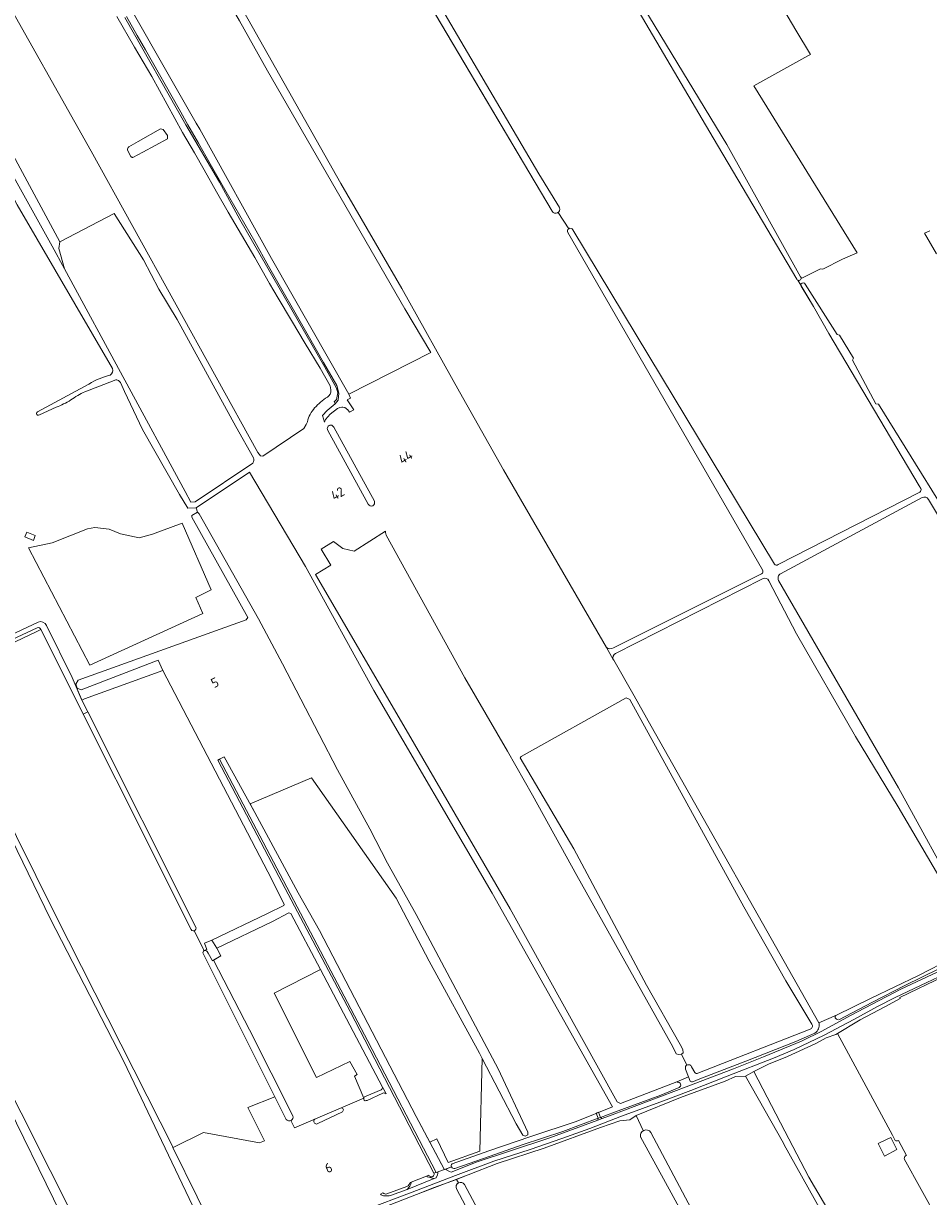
# Model space of a CAD drawing. Header units: metres. Extents: x 209813 to 223847, y 571801 to 587119.
# Tile 95 of 256: x 212353 to 212733, y 576714 to 577206. Entities that reach past the tile are written whole.
import ezdxf
from ezdxf.enums import TextEntityAlignment as Align

# ---------------------------------------------------------------- set-up
doc = ezdxf.new("R2010")
doc.units = ezdxf.units.M
for name, color, linetype, lineweight in [('B-RO-GR-BEPLANTING_CULTUUR_BOSPLANTSOEN-GV', 8, 'Continuous', 0), ('B-RO-GR-BOUWLAND-GV', 8, 'Continuous', 0), ('B-RO-GR-GRAS-GV', 8, 'Continuous', 0), ('B-RO-GR-HOUTWAL-GV', 8, 'Continuous', 0), ('B-RO-KW-KUNSTWERK_DEK-GV', 8, 'Continuous', 0), ('B-RO-OG-BEBOUWING-T18', 8, 'Continuous', 0), ('B-RO-OG-TERREIN_CULTUURSCHEIDING-GV', 8, 'Continuous', 0), ('B-RO-OG-WATER_GREPPEL-GV', 8, 'Continuous', 0), ('B-RO-OG-WEG-GV', 8, 'Continuous', 0), ('B-RO-VH-ONVERHARD-GV', 8, 'Continuous', 0), ('B-RO-VH-VERHARDING_BETONSTRAATSTEEN-GV', 8, 'Continuous', 0), ('B-RO-VH-VERHARDING_HALFVERHARDING-GV', 8, 'Continuous', 0), ('B-RO-VH-VERHARDING_OPEN-GV', 8, 'Continuous', 0)]:
    doc.layers.add(name, color=color, linetype=linetype, lineweight=lineweight)
doc.styles.add('NLCS-ISO-M200-T18', font='txt', dxfattribs={"height": 0.36})

msp = doc.modelspace()

# ---------------------------------------------------------------- linework, layer by layer
at = {"layer": 'B-RO-GR-BEPLANTING_CULTUUR_BOSPLANTSOEN-GV', "flags": 128}
msp.add_lwpolyline([(212395.409, 577208.385), (212421.039, 577163.34), (212435.195, 577139.244), (212443.683, 577123.573), (212479.468, 577061.668), (212484.286, 577052.9), (212484.936, 577050.919), (212484.372, 577048.135), (212483.393, 577047.084), (212483.74, 577046.282), (212484.978, 577047.765), (212485.366, 577050.808), (212484.487, 577053.993), (212478.824, 577063.679), (212472.443, 577074.999), (212455.788, 577104.106), (212450.006, 577114.353), (212437.49, 577136.253), (212431.357, 577147.063), (212426.345, 577155.7), (212421.982, 577163.392), (212418.241, 577169.883), (212404.107, 577194.799), (212400.641, 577200.805), (212396.206, 577208.802)], dxfattribs=at)
at = {"layer": 'B-RO-GR-BOUWLAND-GV', "flags": 128}
for points in [[(212679.347, 577098.873), (212687.495, 577102.985), (212688.514, 577102.854), (212696.803, 577107.047), (212702.952, 577109.627), (212659.575, 577179.753), (212682.251, 577192.387), (212683.259, 577192.923), (212677.171, 577203.123), (212670.698, 577214.057), (212630.669, 577277.468), (212611.494, 577306.624), (212592.772, 577334.141), (212575.92, 577360.01), (212561.099, 577380.453), (212556.936, 577387.47), (212551.612, 577396.21)], [(212548.431, 577319.584), (212648.175, 577155.094), (212679.165, 577099.549)], [(212574.891, 577127.124), (212477.422, 577291.546), (212468.468, 577286.746)], [(212423.372, 577268.657), (212415.065, 577264.412), (212421.465, 577253.382), (212486.146, 577138.704), (212511.709, 577094.712), (212535.967, 577051.239), (212554.441, 577018.626), (212597.635, 576943.927)], [(212600.635, 576943.872), (212662.727, 576974.851)], [(212535.513, 576719.245), (212534.74, 576720.692), (212525.28, 576717.31), (212517.96, 576714.43), (212490.57, 576703.75)], [(212785.149, 576162.525), (212794.039, 576169.831), (212799.026, 576172.607), (212799.181, 576173.037), (212798.982, 576173.91), (212796.99, 576177.131), (212716.728, 576351.847), (212715.629, 576354.618), (212657.747, 576484.081), (212657.33, 576485.543), (212534.681, 576716.793)]]:
    msp.add_lwpolyline(points, dxfattribs=at)
at = {"layer": 'B-RO-GR-BOUWLAND-GV'}
for points in [[(212581.466, 577118.154, -0.4119353), (212581.834, 577119.785)], [(212679.165, 577099.549, -0.1926794), (212679.347, 577098.873)], [(212534.681, 576716.793, -0.3942276), (212535.513, 576719.245)]]:
    msp.add_lwpolyline(points, format="xyb", dxfattribs=at)
at = {"layer": 'B-RO-GR-BOUWLAND-GV', "flags": 128}
msp.add_lwpolyline([(212388.526, 576676.025), (212414.127, 576683.582), (212432.612, 576691.564), (212395.096, 576770.206), (212364.108, 576830.299), (212315.69, 576929.65), (212272.466, 576908.637), (212327.862, 576797.222), (212327.51, 576797.064)], close=True, dxfattribs=at)
at = {"layer": 'B-RO-GR-GRAS-GV', "flags": 128}
for points in [[(212237.301, 577445.097), (212228.007, 577439.751), (212230.358, 577435.192), (212226.998, 577434.019), (212247.406, 577397.225), (212297.677, 577304.621), (212341.333, 577223.262), (212381.338, 577152.333), (212451.346, 577025.891), (212452.386, 577024.426), (212453.408, 577024.285), (212470.65, 577035.976), (212471.597, 577037.623), (212472.104, 577038.76)], [(212352.412, 577280.072), (212358.338, 577274.569), (212363.842, 577269.489), (212369.028, 577262.504), (212375.484, 577251.921), (212386.596, 577232.024), (212425.471, 577164.006), (212426.919, 577161.539), (212457.081, 577107.246), (212489.572, 577050.308), (212523.861, 577067.875), (212512.961, 577086.159), (212455.414, 577186.039), (212443.64, 577207.074), (212385.167, 577307.748), (212314.788, 577432.764)], [(212677.558, 577098.587), (212642.418, 577157.959), (212608.154, 577216.3), (212546.457, 577318.262)], [(212477.993, 577296.787), (212479.189, 577294.29), (212493.016, 577272.636), (212569.327, 577142.866), (212577.907, 577128.633)], [(212481.902, 577052.088), (212481.623, 577053.816), (212477.477, 577061.23), (212471.238, 577071.557), (212465.448, 577081.195), (212459.885, 577090.551), (212456.141, 577096.712), (212450.01, 577107.648), (212438.885, 577126.714), (212433.974, 577135.301), (212428.713, 577144.45), (212424.675, 577151.63), (212419.686, 577160.116), (212406.782, 577183.696), (212399.547, 577196.016), (212392.091, 577208.897)], [(212390.228, 577061.079), (212350.216, 577129.812), (212318.698, 577189.154)], [(212325.451, 577184.205), (212343.936, 577150.22), (212365.019, 577112.447), (212370.154, 577102.955), (212367.8, 577111.427), (212368.197, 577114.205), (212347.63, 577152.505), (212332.848, 577180.547)], [(212449.439, 577023.655), (212442.018, 577036.744), (212417.427, 577081.605), (212409.736, 577094.361), (212403.339, 577106.695), (212390.951, 577126.111), (212368.197, 577114.205)], [(212577.422, 577126.58), (212581.834, 577119.785)], [(212583.565, 577119.248), (212668.193, 576978.978)], [(212733.344, 577118.911), (212731.2, 577117.877), (212736.193, 577109.283)], [(212370.154, 577102.955), (212420.76, 577009.401), (212423.19, 577004.956), (212425.052, 577005.059), (212449.151, 577021.399)], [(212729.565, 577010.69), (212728.936, 577011.777), (212691.042, 577075.804), (212684.545, 577087.145), (212677.946, 577098.165)], [(212358.872, 577042.924), (212380.364, 577054.576)], [(212390.937, 577056.094), (212378.731, 577051.342)], [(212425.455, 577002.597), (212421.88, 577002.536), (212418.418, 577008.15), (212402.898, 577035.515), (212395.281, 577051.427), (212393.599, 577055.192)], [(212366.65, 577044.793), (212359.654, 577041.581)], [(212532.882, 576727.222), (212548.341, 576732.67), (212565.902, 576738.684), (212584.986, 576745.019), (212600.217, 576751.115), (212549.738, 576840.916), (212500.062, 576925.911), (212471.37, 576977.99), (212447.77, 577017.641), (212425.455, 577002.597), (212425.985, 577000.756), (212426.705, 577000.157), (212451.54, 576956.039), (212461.622, 576937.113), (212484.682, 576892.576), (212498.272, 576867.892), (212505.785, 576853.446), (212517.833, 576831.936), (212552.186, 576767.145), (212564.63, 576740.494), (212564.595, 576739.437), (212563.503, 576738.838), (212562.552, 576739.296), (212559.752, 576744.088), (212545.525, 576771.467)], [(212730.195, 577006.91), (212670.722, 576974.924)], [(212411.477, 576934.294), (212409.407, 576938.655), (212377.145, 576926.219), (212375.433, 576926.967), (212374.925, 576928.57), (212375.895, 576930.204), (212446.467, 576955.617), (212447.167, 576956.506), (212423.646, 576998.723), (212423.646, 576999.4), (212425.985, 577000.756)], [(212355.06, 576985.815), (212380.844, 576936.506), (212428.228, 576958.272), (212425.214, 576964.969), (212431.66, 576968.151), (212419.521, 576996.196)], [(212407.131, 576991.507), (212419.521, 576996.196)], [(212379.84, 576993.768), (212364.924, 576987.864)], [(212379.84, 576993.768), (212382.937, 576994.354)], [(212407.131, 576991.507), (212401.56, 576989.996), (212393.653, 576991.675), (212388.909, 576993.716), (212382.937, 576994.354)], [(212629.112, 576773.341), (212628.958, 576773.22), (212627.954, 576773.202), (212626.927, 576773.434), (212625.45, 576776.371), (212585.252, 576848.318), (212566.599, 576881.936), (212556.147, 576900.444), (212538.213, 576931.29), (212505.128, 576991.095), (212504.847, 576992.276), (212504.864, 576992.84), (212491.705, 576984.365), (212487.021, 576985.537), (212483.109, 576988.408), (212477.859, 576985.194), (212482.011, 576978.517), (212475.463, 576974.657), (212514.592, 576907.742), (212557.244, 576834.319), (212602.215, 576753.249), (212603.545, 576752.565), (212627.262, 576761.633)], [(212355.06, 576985.815), (212364.924, 576987.864)], [(212314.038, 576933.53), (212359.055, 576954.646)], [(212424.529, 576825.094), (212424.092, 576825.025), (212423.631, 576825.216), (212423.325, 576825.552), (212360.207, 576951.575), (212358.526, 576950.742), (212316.967, 576930.991), (212366.403, 576831.575), (212415.77, 576734.137), (212428.459, 576740.422), (212452.033, 576736.035), (212454.042, 576736.898), (212447.163, 576750.953), (212458.458, 576755.403), (212428.446, 576815.327), (212428.262, 576815.763), (212428.302, 576816.18), (212428.531, 576816.557), (212428.778, 576816.736)], [(212362.568, 576953.203), (212373.297, 576931.424), (212377.487, 576921.927)], [(212600.699, 576938.628), (212609.335, 576923.758), (212616.422, 576911.032), (212686.862, 576786.441), (212694.171, 576789.724), (212708.81, 576796.832), (212728.623, 576806.342), (212742.813, 576813.643), (212752.826, 576818.822)], [(212683.883, 576785.844), (212672.967, 576804.079), (212655.374, 576835.188), (212607.529, 576922.176), (212605.957, 576922.854), (212561.845, 576898.173)], [(212561.845, 576898.173), (212561.423, 576897.644), (212583.891, 576859.474), (212614.506, 576802.209), (212628.659, 576777.342), (212629.733, 576775.193), (212629.808, 576773.889), (212629.112, 576773.341), (212631.418, 576768.651)], [(212458.111, 576798.831), (212477.659, 576808.783), (212465.22, 576832.392), (212464.265, 576832.639), (212457.486, 576828.942), (212434.162, 576817.844), (212435.816, 576814.537), (212432.762, 576812.727), (212447.849, 576783.468), (212466, 576747.427)], [(212465.158, 576745.464), (212466.683, 576742.331), (212495.806, 576754.848), (212491.841, 576764.067), (212493.032, 576764.795), (212489.989, 576770.219), (212475.891, 576763.51), (212458.111, 576798.831)], [(212375.084, 576671.276), (212384.094, 576674.501), (212346.893, 576750.574), (212324.138, 576795.288)], [(212636.053, 576765.289), (212683.178, 576783.743)], [(212718.889, 576737.101), (212717.739, 576739.315), (212694.593, 576781.972), (212693.99, 576781.57), (212689.92, 576780.13), (212685.55, 576777.74), (212673.71, 576772.31), (212665.64, 576769.02), (212659.524, 576766.027), (212672.528, 576740.895), (212682.553, 576721.722), (212697.37, 576696.587), (212714.171, 576666.821), (212742.85, 576614.46), (212771.997, 576562.055), (212785.695, 576536.963), (212792.992, 576521.473), (212817.316, 576465.018), (212854.953, 576478.587), (212838.182, 576519.297), (212822.052, 576553.734), (212796.449, 576598.54), (212758.299, 576664.981), (212722.689, 576729.411)], [(212738.057, 576596.953), (212747.034, 576603.02), (212692.883, 576698.393), (212672.281, 576735.273), (212671.924, 576735.957), (212656.09, 576764), (212651.86, 576763.89), (212647.46, 576762.02), (212628.7, 576755.06), (212610.19, 576747.61)], [(212627.262, 576761.633), (212632.064, 576763.746), (212630.879, 576766.956)], [(212633.38, 576768.018), (212634.757, 576765.583)], [(212610.19, 576747.61), (212607.4, 576745.77), (212603.2, 576745.34), (212595.12, 576742.47), (212571.51, 576733.81), (212551.82, 576727.44), (212539.66, 576722.65), (212534.74, 576720.692), (212535.513, 576719.245)], [(212610.19, 576747.61), (212613.122, 576741.232)], [(212732.359, 576518.614), (212731.367, 576520.606), (212611.925, 576738.59)], [(212616.263, 576740.433), (212704.494, 576574.273), (212730.956, 576592.155)], [(212523.463, 576736.376), (212529.505, 576725.035), (212529.617, 576724.88), (212532.638, 576725.966)], [(212723.659, 576730.772), (212720.195, 576737.022)], [(212538.01, 576718.594), (212661.247, 576487.69), (212726.762, 576518.444), (212728.315, 576516.764)]]:
    msp.add_lwpolyline(points, dxfattribs=at)
for points in [[(212398.691, 577149.709), (212398.505, 577149.745), (212398.329, 577149.819), (212398.172, 577149.926), (212398.039, 577150.062), (212396.534, 577152.705), (212396.537, 577153.052), (212396.564, 577153.224), (212396.668, 577153.556), (212396.834, 577153.861), (212397.092, 577154.202), (212401.066, 577156.338), (212410.466, 577161.672), (212411.595, 577161.374), (212413.321, 577158.872), (212413.389, 577158.305), (212413.318, 577157.461), (212403.008, 577151.938), (212398.893, 577149.7)], [(212353.464, 576990.43), (212354.3, 576992.433), (212357.902, 576990.93), (212357.066, 576988.927)], [(212429.858, 576817.284), (212428.873, 576819.87), (212431.942, 576821.14), (212455.359, 576832.272), (212462.213, 576835.647), (212462.407, 576836.048), (212457.198, 576846.593), (212411.477, 576934.294), (212378.528, 576922.374), (212377.487, 576921.927), (212380, 576917.048), (212425.375, 576826.283), (212425.321, 576825.78), (212425.028, 576825.375), (212424.529, 576825.094), (212428.778, 576816.736)], [(212509.369, 576838.822), (212473.838, 576889.243), (212448.037, 576878.337), (212450.035, 576874.73), (212468.296, 576841.039), (212477.23, 576825.16), (212517.717, 576747.164), (212523.463, 576736.376), (212526.39, 576737.785), (212531.231, 576727.838), (212544.481, 576732.609), (212545.525, 576771.467), (212544.354, 576773.72), (212523.189, 576812.39)], [(212715.535, 576737.548), (212717.055, 576738.264), (212719.581, 576733.297), (212714.312, 576730.404), (212711.762, 576735.772)]]:
    msp.add_lwpolyline(points, close=True, dxfattribs=at)
at = {"layer": 'B-RO-GR-GRAS-GV'}
for points in [[(212581.834, 577119.785, -0.4638756), (212583.565, 577119.248)], [(212389.313, 577058.355, 0.3828609), (212390.228, 577061.079)], [(212380.364, 577054.576, -0.071291), (212389.313, 577058.355)], [(212393.599, 577055.192, 0.4367727), (212390.937, 577056.094)], [(212378.731, 577051.342, 0.0316382), (212372.787, 577047.886)], [(212475.159, 577044.538, -0.0617573), (212480.485, 577049.079)], [(212480.485, 577049.079, 0.3081343), (212481.902, 577052.088)], [(212372.787, 577047.886, -0.0432731), (212366.65, 577044.793)], [(212472.104, 577038.76, -0.126208), (212475.159, 577044.538)], [(212359.654, 577041.581, -1.0483104), (212358.872, 577042.924)], [(212449.151, 577021.399, 0.2998522), (212449.439, 577023.655)], [(212668.193, 576978.978, 0.3884114), (212669.75, 576978.795)], [(212670.722, 576974.924, 0.4231628), (212669.938, 576972.163)], [(212665.846, 576972.035, 0.4066942), (212663.189, 576972.831)], [(212359.055, 576954.646, -0.405316), (212362.568, 576953.203)], [(212600.524, 576938.93, 0.0458039), (212600.699, 576938.628)], [(212683.178, 576783.743, 0.4989143), (212683.86, 576785.883)], [(212634.757, 576765.583, 0.4128508), (212636.053, 576765.289)], [(212720.195, 576737.022, -0.2993117), (212718.889, 576737.101)], [(212722.689, 576729.411, -0.355225), (212723.659, 576730.772)], [(212532.638, 576725.966, -0.4267326), (212532.882, 576727.222)], [(212535.513, 576719.245, -0.392439), (212538.01, 576718.594)]]:
    msp.add_lwpolyline(points, format="xyb", dxfattribs=at)
for centre, radius, start, end in [((212632.127, 576767.492), 1.359, 22.76569, 200.53523), ((212614.258, 576739.125), 2.394, 33.12069, 194.80565)]:
    msp.add_arc(centre, radius, start, end, dxfattribs=at)
at = {"layer": 'B-RO-GR-HOUTWAL-GV', "flags": 128}
msp.add_lwpolyline([(212388.526, 576676.025), (212327.51, 576797.064), (212324.03, 576795.499), (212346.893, 576750.574), (212384.094, 576674.501)], close=True, dxfattribs=at)
at = {"layer": 'B-RO-KW-KUNSTWERK_DEK-GV', "flags": 128}
msp.add_lwpolyline([(212595.197, 576746.732), (212594.319, 576748.928), (212593.316, 576748.527), (212594.185, 576746.356)], close=True, dxfattribs=at)
at = {"layer": 'B-RO-OG-TERREIN_CULTUURSCHEIDING-GV', "flags": 128}
msp.add_lwpolyline([(212435.266, 576897.071), (212434.516, 576896.695), (212460.094, 576847.911), (212490.037, 576791.174), (212525.202, 576723.293), (212526.172, 576723.642), (212497.416, 576778.759)], close=True, dxfattribs=at)
at = {"layer": 'B-RO-OG-WATER_GREPPEL-GV', "flags": 128}
for points in [[(212476.908, 577292.413), (212574.891, 577127.124)], [(212577.907, 577128.633), (212569.327, 577142.866), (212493.016, 577272.636), (212479.189, 577294.29)], [(212581.466, 577118.154), (212627.994, 577037.418), (212663.118, 576976.585)], [(212679.408, 577095.669), (212684.545, 577087.145), (212691.042, 577075.804), (212728.936, 577011.777), (212729.565, 577010.69)], [(212827.189, 576852.47), (212752.326, 576980.93), (212711.802, 577046.101), (212710.771, 577046.273), (212700.905, 577064.619), (212701.359, 577065.382), (212695.437, 577075.066), (212694.448, 577075.36), (212681.033, 577096.502)], [(212480.712, 577035.107), (212497.643, 577004.086)], [(212500.234, 577005.336), (212483.197, 577036.441)], [(212729.144, 577009.231), (212669.75, 576978.795)], [(212732.859, 577006.175), (212747.322, 576981.991), (212774.49, 576937.463), (212806.806, 576882.043), (212824.364, 576852.2)], [(212601.432, 576941.426), (212663.189, 576972.831)], [(212665.846, 576972.035), (212677.416, 576949.666), (212702.224, 576906.578), (212720.125, 576877.11), (212753.236, 576820.637)], [(212780.887, 576829.476), (212772.492, 576826.575), (212756.484, 576820.092), (212746.959, 576836.364), (212720.236, 576885.047), (212669.938, 576972.163)], [(212307.93, 576931.235), (212277.223, 576916.184), (212239.234, 576899.364), (212238.775, 576898.958), (212238.511, 576898.313), (212238.63, 576897.608), (212239.05, 576897.053), (212239.791, 576896.767), (212240.517, 576896.95), (212279.104, 576914.496), (212302.114, 576926.002), (212358.663, 576952.22)], [(212360.207, 576951.575), (212378.009, 576916.03), (212380, 576917.048), (212377.276, 576922.336), (212373.297, 576931.424), (212362.568, 576953.203)], [(212597.635, 576943.927), (212600.524, 576938.93)], [(212752.826, 576818.822), (212742.813, 576813.643), (212728.623, 576806.342), (212708.81, 576796.832), (212694.171, 576789.724)], [(212428.778, 576816.736), (212428.531, 576816.557), (212428.302, 576816.18), (212428.262, 576815.763), (212428.446, 576815.327), (212463.227, 576745.882)], [(212430.488, 576815.659), (212429.968, 576816.438)], [(212466, 576747.427), (212447.849, 576783.468), (212432.762, 576812.727), (212432.237, 576812.416), (212430.488, 576815.659)], [(212503.118, 576758.359), (212496.14, 576755.349), (212495.943, 576755.144), (212495.806, 576754.848), (212495.76, 576754.449), (212495.985, 576754.012), (212496.312, 576753.754), (212496.795, 576753.767), (212497.2, 576753.899), (212503.758, 576756.927)], [(212504.18, 576758.447), (212503.663, 576759.428)], [(212505.132, 576756.639), (212504.18, 576758.447)], [(212486.025, 576750.644), (212475.45, 576746.099)], [(212476.529, 576744.151), (212486.82, 576749.117)]]:
    msp.add_lwpolyline(points, dxfattribs=at)
at = {"layer": 'B-RO-OG-WATER_GREPPEL-GV'}
for points in [[(212574.891, 577127.124, 0.9667504), (212577.926, 577128.593)], [(212677.558, 577098.587, 0.7697485), (212679.352, 577098.905)], [(212681.033, 577096.502, 1.033841), (212679.408, 577095.669)], [(212483.197, 577036.441, 1.1169456), (212480.712, 577035.107)], [(212729.565, 577010.69, -0.4426112), (212729.144, 577009.231)], [(212497.643, 577004.086, 0.943232), (212500.234, 577005.336)], [(212730.195, 577006.91, -0.4008739), (212732.859, 577006.175)], [(212663.118, 576976.585, -0.4705365), (212662.727, 576974.851)], [(212358.663, 576952.22, -0.4753363), (212360.207, 576951.575)], [(212600.635, 576943.872, -0.2870263), (212597.635, 576943.927)], [(212600.524, 576938.93, -0.4111555), (212601.432, 576941.426)], [(212694.171, 576789.724, 0.9158216), (212694.873, 576787.942)], [(212503.758, 576756.927, -0.2715584), (212505.132, 576756.639)], [(212486.82, 576749.117, 0.9184524), (212486.025, 576750.644)], [(212463.227, 576745.882, 0.8248056), (212465.998, 576747.426)], [(212475.45, 576746.099, 1.0770263), (212476.529, 576744.151)]]:
    msp.add_lwpolyline(points, format="xyb", dxfattribs=at)
at = {"layer": 'B-RO-OG-WEG-GV', "flags": 128}
for points in [[(212781.53, 576827.378), (212769.823, 576823.374), (212762.63, 576820.371), (212750.363, 576815.188), (212737.194, 576809.07), (212722.875, 576802.078), (212709.36, 576795.102), (212695.239, 576787.647)], [(212628.128, 576759.257), (212620.502, 576756.068), (212601.025, 576748.895), (212595.197, 576746.732), (212595.876, 576746.283), (212600.07, 576747.83), (212631.08, 576759.52), (212651.05, 576767.18), (212663.63, 576772.16), (212679.58, 576778.77), (212688.05, 576783), (212700.15, 576789.46), (212721.26, 576800.6), (212736.46, 576807.71)], [(212490.57, 576703.75), (212517.96, 576714.43), (212529.6, 576718.81), (212539.66, 576722.65), (212551.82, 576727.44), (212571.51, 576733.81), (212595.12, 576742.47), (212603.2, 576745.34), (212607.4, 576745.77), (212610.19, 576747.61), (212628.7, 576755.06), (212647.46, 576762.02), (212651.86, 576763.89), (212656.09, 576764), (212659.524, 576766.027), (212665.64, 576769.02), (212673.71, 576772.31), (212685.55, 576777.74), (212689.92, 576780.13), (212693.99, 576781.57), (212704.13, 576787.74), (212714.51, 576793.2), (212720.926, 576796.628), (212720.77, 576797.12), (212739.43, 576806.02)], [(212739.296, 576806.746), (212732.16, 576803.38), (212718.91, 576797.13), (212711.4, 576793.23), (212701.43, 576787.78), (212689.03, 576781.3), (212676.4, 576775.22), (212667.74, 576771.64), (212648.26, 576763.99), (212633.11, 576758.1), (212621.63, 576753.69), (212603.94, 576747.22), (212590.61, 576742.12), (212578.96, 576737.86), (212565.57, 576733.3), (212550.33, 576728.35), (212534.29, 576722.32), (212516.09, 576715.32), (212496.07, 576707.85)], [(212694.171, 576789.724), (212686.862, 576786.441)], [(212685.709, 576782.559), (212685.159, 576782.144), (212677.203, 576778.565), (212656.189, 576770.356), (212636.106, 576762.653), (212634.164, 576761.749)], [(212632.739, 576762.013), (212632.064, 576763.746), (212627.262, 576761.633)], [(212532.638, 576725.966), (212530.186, 576725.084), (212530.519, 576724.784), (212531.785, 576724.067), (212532.502, 576723.821), (212543.44, 576728.03), (212557.38, 576732.7), (212573.93, 576738.19), (212593.968, 576745.58), (212594.185, 576746.356), (212579.325, 576740.795), (212562.267, 576735.205), (212548.769, 576730.54), (212533.991, 576725.337)], [(212525.356, 576721.044), (212526.213, 576721.387), (212526.717, 576722.592), (212526.826, 576723.207), (212526.826, 576723.593), (212526.635, 576723.808), (212525.202, 576723.293)], [(212502.734, 576714.586), (212503.12, 576714.2), (212504.02, 576713.89), (212506.46, 576713.79), (212507.05, 576713.91), (212514.061, 576716.525), (212514.729, 576717.249), (212515.176, 576717.925), (212515.489, 576718.721), (212515.67, 576719.312), (212515.67, 576719.606), (212515.3, 576719.462)], [(212523.104, 576722.49), (212522.087, 576722.095), (212522.48, 576721.854), (212524.627, 576721.179), (212525.356, 576721.044)], [(212503.835, 576715.013), (212502.734, 576714.586)], [(212513.892, 576717.757), (212505.512, 576714.593)]]:
    msp.add_lwpolyline(points, dxfattribs=at)
at = {"layer": 'B-RO-OG-WEG-GV'}
for points in [[(212686.788, 576784.537, -0.1915209), (212685.709, 576782.559)], [(212634.164, 576761.749, -0.3119247), (212632.739, 576762.013)], [(212533.991, 576725.337, -0.4170363), (212532.638, 576725.966)], [(212515.3, 576719.462, -0.1924144), (212513.892, 576717.757)], [(212525.202, 576723.293, -1.0063972), (212523.104, 576722.49)], [(212505.512, 576714.593, -0.2105806), (212503.835, 576715.013)]]:
    msp.add_lwpolyline(points, format="xyb", dxfattribs=at)
for centre, radius, start, end in [((212684.587, 576785.573), 2.432, 334.79253, 18.15214), ((212627.655, 576760.369), 1.208, 293.04938, 104.09581)]:
    msp.add_arc(centre, radius, start, end, dxfattribs=at)
at = {"layer": 'B-RO-VH-ONVERHARD-GV', "flags": 128}
for points in [[(212358.663, 576952.22), (212302.114, 576926.002), (212279.104, 576914.496), (212240.517, 576896.95), (212239.791, 576896.767), (212239.05, 576897.053), (212238.63, 576897.608), (212238.511, 576898.313), (212238.775, 576898.958), (212239.234, 576899.364), (212226.658, 576894.909), (212226.13, 576892.86), (212226.349, 576892.342), (212227.436, 576888.981), (212271.819, 576909.938), (212272.466, 576908.637)], [(212436.109, 576692.635), (212415.599, 576734.052), (212415.77, 576734.137), (212366.403, 576831.575), (212316.967, 576930.991), (212358.526, 576950.742), (212360.207, 576951.575)], [(212272.466, 576908.637), (212315.69, 576929.65), (212364.108, 576830.299), (212395.096, 576770.206), (212432.612, 576691.564)], [(212503.663, 576759.428), (212477.659, 576808.783), (212458.111, 576798.831), (212475.891, 576763.51), (212489.989, 576770.219), (212493.032, 576764.795), (212491.841, 576764.067), (212495.806, 576754.848), (212495.943, 576755.144), (212496.14, 576755.349), (212503.118, 576758.359)]]:
    msp.add_lwpolyline(points, dxfattribs=at)
at = {"layer": 'B-RO-VH-ONVERHARD-GV'}
msp.add_lwpolyline([(212503.118, 576758.359, 0.3052762), (212503.663, 576759.428)], format="xyb", dxfattribs=at)
at = {"layer": 'B-RO-VH-VERHARDING_BETONSTRAATSTEEN-GV', "flags": 128}
msp.add_lwpolyline([(212525.356, 576721.044), (212524.627, 576721.179), (212522.48, 576721.854), (212522.087, 576722.095), (212515.67, 576719.606), (212515.67, 576719.312), (212515.489, 576718.721), (212515.176, 576717.925), (212514.729, 576717.249), (212514.061, 576716.525)], close=True, dxfattribs=at)
at = {"layer": 'B-RO-VH-VERHARDING_HALFVERHARDING-GV', "flags": 128}
msp.add_lwpolyline([(212396.206, 577208.802), (212400.641, 577200.805), (212404.107, 577194.799), (212418.241, 577169.883), (212421.982, 577163.392), (212426.345, 577155.7), (212431.357, 577147.063), (212437.49, 577136.253), (212450.006, 577114.353), (212455.788, 577104.106), (212472.443, 577074.999), (212478.824, 577063.679), (212484.487, 577053.993), (212485.366, 577050.808), (212484.978, 577047.765), (212483.717, 577046.254), (212480.385, 577043.445), (212478.508, 577041.357), (212479.292, 577038.632), (212479.708, 577039.617), (212481.69, 577041.958), (212484.712, 577044.237), (212485.707, 577044.759), (212486.572, 577044.826), (212487.004, 577044.821), (212487.866, 577044.686), (212489.101, 577043.784), (212489.751, 577042.812), (212491.565, 577043.807), (212488.745, 577047.927), (212490.267, 577048.687), (212489.572, 577050.308), (212457.081, 577107.246), (212426.919, 577161.539), (212425.471, 577164.006), (212386.596, 577232.024)], dxfattribs=at)
msp.add_lwpolyline([(212526.172, 576723.642), (212529.617, 576724.88), (212529.505, 576725.035), (212517.717, 576747.164), (212477.23, 576825.16), (212468.296, 576841.039), (212450.035, 576874.73), (212437.131, 576898.025), (212435.266, 576897.071), (212497.416, 576778.759)], close=True, dxfattribs=at)
at = {"layer": 'B-RO-VH-VERHARDING_OPEN-GV', "flags": 128}
for points in [[(212434.162, 576817.844), (212431.942, 576821.14), (212428.873, 576819.87), (212429.858, 576817.284), (212428.778, 576816.736)], [(212429.968, 576816.438), (212430.488, 576815.659), (212432.237, 576812.416), (212435.816, 576814.537), (212434.162, 576817.844)]]:
    msp.add_lwpolyline(points, dxfattribs=at)
at = {"layer": 'B-RO-VH-VERHARDING_OPEN-GV'}
msp.add_lwpolyline([(212428.778, 576816.736, -0.3705063), (212429.968, 576816.438)], format="xyb", dxfattribs=at)
at = {"layer": 'B-RO-VH-VERHARDING_OPEN-GV', "flags": 128}
msp.add_lwpolyline([(212593.968, 576745.58), (212595.876, 576746.283), (212595.197, 576746.732), (212594.185, 576746.356)], close=True, dxfattribs=at)

# ---------------------------------------------------------------- texts
at = {"layer": 'B-RO-OG-BEBOUWING-T18', "style": 'NLCS-ISO-M200-T18'}
for s, rotation, p in [('44', 31.4, (212513.318, 577023.926)), ('42', 30.1, (212484.797, 577008.595)), ('5', 26.3, (212433.289, 576929.266)), ('6', 24.4, (212481.007, 576725.607))]:
    msp.add_text(s, height=4, rotation=rotation, dxfattribs=at).set_placement(p, align=Align.MIDDLE)

doc.saveas('drawing.dxf')
